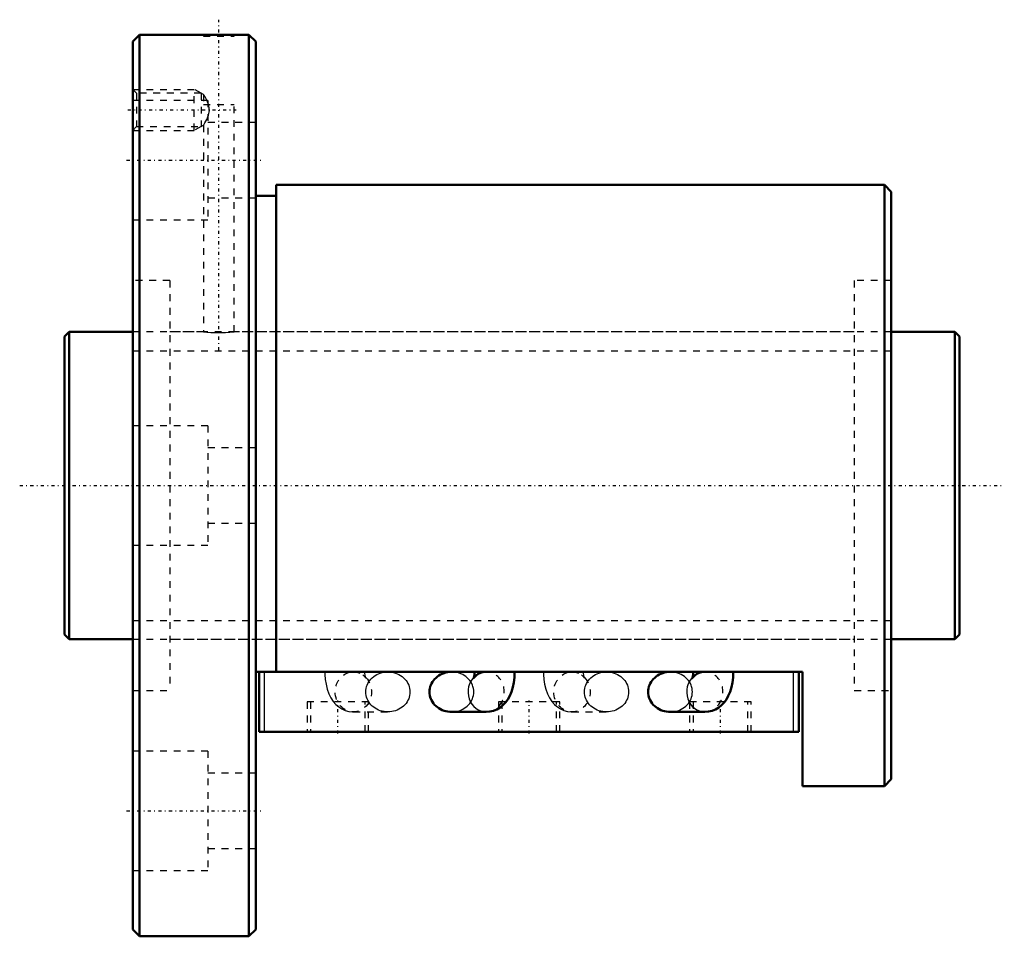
# Model space of a CAD drawing. Header units: millimetres. Extents: x -7 to 138, y -66 to 68.
import ezdxf

# ---------------------------------------------------------------- set-up
doc = ezdxf.new("R2010")
doc.units = ezdxf.units.MM
doc.linetypes.add('Center', pattern=[1.5, 0.45, -0.5, 0.05, -0.5])
doc.linetypes.add('Dashed', pattern=[2, 1, -1])
for name, color, linetype, lineweight in [('2d ConnectionPoints', 7, 'Continuous', 50), ('AM_0', 7, 'Continuous', 50), ('AM_4', 3, 'Continuous', 25), ('AM_5', 3, 'Continuous', 25), ('AM_7', 7, 'Center', 25), ('AM_9', 6, 'Dashed', 25)]:
    doc.layers.add(name, color=color, linetype=linetype, lineweight=lineweight)

# ---------------------------------------------------------------- blocks, each defined once
blk = doc.blocks.new('1_BNF_4510_5RR_Nut_0_in_BNF4510V_5RRG1_131LC0_000_rev_4')
at = {"layer": 'AM_0'}
for p, q in [((11, 66), (10, 65)), ((10, 65), (10, -65)), ((20.35, 66), (11, 66)), ((11, 66), (11, -66)), ((27, 66), (24.82, 66)), ((28, 65), (27, 66)), ((27, 66), (27, -66)), ((28, 65), (28, -65)), ((120, 44), (31, 44)), ((31, 44), (31, -27.28)), ((120, 44), (120, -44)), ((121, 43), (120, 44)), ((31, 42.4), (28, 42.4)), ((121, 43), (121, -43)), ((108, -27.28), (28, -27.28)), ((28.5, -36.08), (28.5, -27.28)), ((60.03, -27.28), (56.66, -27.28)), ((92.03, -27.28), (88.66, -27.28)), ((107.5, -36.08), (107.5, -27.28)), ((108, -44), (108, -27.28)), ((56.66, -33.15), (61.72, -33.15)), ((88.66, -33.15), (93.72, -33.15)), ((107.5, -36.08), (28.5, -36.08)), ((120, -44), (121, -43)), ((108, -44), (120, -44)), ((10, -65), (11, -66)), ((11, -66), (27, -66)), ((27, -66), (28, -65))]:
    blk.add_line(p, q, dxfattribs=at)
for points in [[(24.85, 66), (24.79, 66), (24.5, 65.99), (23.99, 65.98), (23.32, 65.97), (22.58, 65.96), (21.83, 65.97), (21.18, 65.98), (20.68, 65.99), (20.4, 66), (20.35, 66)], [(56.66, -27.28), (56.38, -27.29), (56.1, -27.33), (55.83, -27.38), (55.56, -27.46), (55.3, -27.56), (55.05, -27.67), (54.81, -27.81), (54.58, -27.97), (54.38, -28.14), (54.18, -28.33), (54.01, -28.53), (53.86, -28.75), (53.73, -28.97), (53.62, -29.21), (53.54, -29.45), (53.48, -29.7), (53.44, -29.96), (53.43, -30.21)], [(60.03, -27.28), (60.02, -27.44), (60, -27.74), (59.96, -27.98), (59.92, -28.13), (59.9, -28.21), (59.89, -28.21)], [(59.89, -28.21), (59.9, -28.2), (59.95, -28.13), (60.06, -27.99), (60.25, -27.8), (60.54, -27.59), (60.91, -27.42), (61.25, -27.33)], [(61.72, -33.15), (62.26, -33.1), (62.8, -32.97), (63.3, -32.77), (63.76, -32.49), (64.17, -32.16), (64.54, -31.77), (64.87, -31.32), (65.16, -30.8), (65.41, -30.2), (65.62, -29.52), (65.77, -28.82), (65.86, -28.1), (65.89, -27.42), (65.89, -27.28)], [(88.66, -27.28), (88.38, -27.29), (88.1, -27.33), (87.83, -27.38), (87.56, -27.46), (87.3, -27.56), (87.05, -27.67), (86.81, -27.81), (86.58, -27.97), (86.38, -28.14), (86.18, -28.33), (86.01, -28.53), (85.86, -28.75), (85.73, -28.97), (85.62, -29.21), (85.54, -29.45), (85.48, -29.7), (85.44, -29.96), (85.43, -30.21)], [(92.03, -27.28), (92.02, -27.44), (92, -27.74), (91.96, -27.98), (91.92, -28.13), (91.9, -28.21), (91.89, -28.21)], [(91.89, -28.21), (91.9, -28.2), (91.95, -28.13), (92.06, -27.99), (92.25, -27.8), (92.54, -27.59), (92.91, -27.42), (93.25, -27.33)], [(93.72, -33.15), (94.26, -33.1), (94.8, -32.97), (95.3, -32.77), (95.76, -32.49), (96.17, -32.16), (96.54, -31.77), (96.87, -31.32), (97.16, -30.8), (97.41, -30.2), (97.62, -29.52), (97.77, -28.82), (97.86, -28.1), (97.89, -27.42), (97.89, -27.28)], [(53.43, -30.21), (53.44, -30.47), (53.48, -30.72), (53.54, -30.97), (53.62, -31.22), (53.73, -31.45), (53.86, -31.68), (54.01, -31.9), (54.18, -32.1), (54.38, -32.29), (54.58, -32.46), (54.81, -32.62), (55.05, -32.75), (55.3, -32.87), (55.56, -32.97), (55.83, -33.05), (56.1, -33.1), (56.38, -33.13), (56.66, -33.15)], [(85.43, -30.21), (85.44, -30.47), (85.48, -30.72), (85.54, -30.97), (85.62, -31.22), (85.73, -31.45), (85.86, -31.68), (86.01, -31.9), (86.18, -32.1), (86.38, -32.29), (86.58, -32.46), (86.81, -32.62), (87.05, -32.75), (87.3, -32.87), (87.56, -32.97), (87.83, -33.05), (88.1, -33.1), (88.38, -33.13), (88.66, -33.15)]]:
    blk.add_lwpolyline(points, dxfattribs=at)
at = {"layer": 'AM_4'}
for p, q in [((29.3, -36.08), (29.3, -27.28)), ((106.7, -36.08), (106.7, -27.28))]:
    blk.add_line(p, q, dxfattribs=at)
for centre in [(61.72, -30.21), (93.72, -30.21)]:
    blk.add_ellipse(centre, major_axis=(0, 2.93), ratio=0.906308, start_param=0.69854, end_param=3.144224, dxfattribs=at)
at = {"layer": 'AM_5', "linetype": 'Dashed'}
for p, q in [((10, 58), (19, 58)), ((19, 52), (19, 58)), ((20, 57.46), (19, 58)), ((10, 52), (19, 52)), ((20, 52.54), (19, 52))]:
    blk.add_line(p, q, dxfattribs=at)
at = {"layer": 'AM_7'}
for p, q in [((22.6, 19.8), (22.6, 68.2)), ((9.28, 55), (25.12, 55)), ((9.1, 47.63), (28.9, 47.63)), ((40, -36.3), (40, -31.46)), ((68, -36.3), (68, -31.46)), ((96, -36.3), (96, -31.46)), ((9.1, -47.63), (28.9, -47.63))]:
    blk.add_line(p, q, dxfattribs=at)
at = {"layer": 'AM_9'}
for p, q in [((20.35, 66), (20.35, 65.8)), ((20.35, 65.8), (24.85, 65.8)), ((24.85, 65.8), (24.85, 66)), ((10.54, 57.46), (10, 58)), ((21, 56.38), (10, 56.38)), ((20, 57.46), (10.54, 57.46)), ((10.54, 57.46), (10.54, 52.54)), ((20, 57.46), (20, 52.54)), ((20.36, 57.26), (20, 57.46)), ((20.35, 57.25), (20.35, 55.8)), ((21, 56.38), (21, 38.88)), ((20.35, 55.8), (24.85, 55.8)), ((24.85, 22.5), (24.85, 55.8)), ((10, 52), (10.54, 52.54)), ((10.54, 52.54), (20, 52.54)), ((20, 52.54), (20.36, 52.74)), ((20.35, 52.75), (20.35, 22.5)), ((28, 53.13), (21, 53.13)), ((21, 42.13), (28, 42.13)), ((10, 38.88), (21, 38.88)), ((15.4, 30), (10, 30)), ((15.4, 30), (15.4, -30)), ((115.6, 30), (115.6, -30)), ((121, 30), (115.6, 30)), ((20.35, 22.5), (15.4, 22.5)), ((115.6, 22.5), (24.82, 22.5)), ((21, 8.75), (10, 8.75)), ((21, 8.75), (21, -8.75)), ((28, 5.5), (21, 5.5)), ((21, -5.5), (28, -5.5)), ((10, -8.75), (21, -8.75)), ((15.4, -22.5), (115.6, -22.5)), ((47.34, -27.28), (42.28, -27.28)), ((61.72, -27.28), (60.03, -27.28)), ((61.45, -27.3), (61.72, -27.28)), ((79.34, -27.28), (74.28, -27.28)), ((93.72, -27.28), (92.03, -27.28)), ((93.45, -27.3), (93.72, -27.28)), ((10, -30), (15.4, -30)), ((115.6, -30), (121, -30)), ((44.5, -31.68), (35.5, -31.68)), ((35.5, -31.68), (35.5, -36.08)), ((36, -31.68), (36, -36.08)), ((44, -36.08), (44, -31.68)), ((44.5, -36.08), (44.5, -31.68)), ((72.5, -31.68), (63.5, -31.68)), ((63.5, -31.68), (63.5, -36.08)), ((64, -31.68), (64, -36.08)), ((72, -36.08), (72, -31.68)), ((72.5, -36.08), (72.5, -31.68)), ((100.5, -31.68), (91.5, -31.68)), ((91.5, -31.68), (91.5, -36.08)), ((92, -31.68), (92, -36.08)), ((100, -36.08), (100, -31.68)), ((100.5, -36.08), (100.5, -31.68)), ((42.28, -33.15), (47.34, -33.15)), ((74.28, -33.15), (79.34, -33.15)), ((21, -38.88), (10, -38.88)), ((21, -38.88), (21, -56.38)), ((28, -42.13), (21, -42.13)), ((21, -53.13), (28, -53.13)), ((10, -56.38), (21, -56.38))]:
    blk.add_line(p, q, dxfattribs=at)
for points in [[(21.09, 55.8), (20.89, 56.31), (20.58, 56.9), (20.42, 57.15), (20.35, 57.26), (20.35, 57.26)], [(20.35, 52.74), (20.35, 52.74), (20.41, 52.83), (20.57, 53.09), (20.84, 53.59), (21.1, 54.24), (21.22, 54.9), (21.15, 55.58), (21.09, 55.8)], [(20.35, 22.5), (20.48, 22.49), (20.84, 22.46), (21.4, 22.42), (22.1, 22.39), (22.86, 22.39), (23.58, 22.41), (24.19, 22.44), (24.63, 22.48), (24.84, 22.5), (24.85, 22.5)], [(38.11, -27.28), (38.12, -27.67), (38.17, -28.39), (38.28, -29.1), (38.45, -29.8), (38.7, -30.5), (39, -31.1), (39.34, -31.61), (39.72, -32.05), (40.14, -32.41), (40.6, -32.71), (41.09, -32.94), (41.61, -33.08), (42.15, -33.14), (42.28, -33.15)], [(42.28, -27.28), (42.73, -27.32), (42.86, -27.35)], [(44.11, -28.21), (44.1, -28.2), (44.08, -28.13), (44.04, -27.97), (44, -27.75), (43.98, -27.48), (43.97, -27.28)], [(44.1, -30.21), (44.11, -29.96), (44.15, -29.7), (44.21, -29.45), (44.3, -29.21), (44.4, -28.97), (44.53, -28.75), (44.69, -28.53), (44.86, -28.33), (45.05, -28.14), (45.26, -27.97), (45.48, -27.81), (45.72, -27.67), (45.97, -27.56), (46.23, -27.46), (46.5, -27.38), (46.78, -27.33), (47.05, -27.29), (47.34, -27.28)], [(47.34, -27.28), (47.62, -27.29), (47.9, -27.33), (48.17, -27.38), (48.44, -27.46), (48.7, -27.56), (48.95, -27.67), (49.19, -27.81), (49.42, -27.97), (49.62, -28.14), (49.82, -28.33), (49.99, -28.53), (50.14, -28.75), (50.27, -28.97), (50.38, -29.21), (50.46, -29.45), (50.52, -29.7), (50.56, -29.96), (50.57, -30.21), (50.56, -30.47), (50.52, -30.72), (50.46, -30.97), (50.38, -31.22), (50.27, -31.45), (50.14, -31.68), (49.99, -31.9), (49.82, -32.1), (49.62, -32.29), (49.42, -32.46), (49.19, -32.62), (48.95, -32.75), (48.7, -32.87), (48.44, -32.97), (48.17, -33.05), (47.9, -33.1), (47.62, -33.13), (47.34, -33.15)], [(56.66, -33.15), (56.95, -33.13), (57.22, -33.1), (57.5, -33.05), (57.77, -32.97), (58.03, -32.87), (58.28, -32.75), (58.52, -32.62), (58.74, -32.46), (58.95, -32.29), (59.14, -32.1), (59.31, -31.9), (59.47, -31.68), (59.6, -31.45), (59.7, -31.22), (59.79, -30.97), (59.85, -30.72), (59.89, -30.47), (59.9, -30.21), (59.89, -29.96), (59.85, -29.7), (59.79, -29.45), (59.7, -29.21), (59.6, -28.97), (59.47, -28.75), (59.31, -28.53), (59.14, -28.33), (58.95, -28.14), (58.74, -27.97), (58.52, -27.81), (58.28, -27.67), (58.03, -27.56), (57.77, -27.46), (57.5, -27.38), (57.22, -27.33), (56.95, -27.29), (56.66, -27.28)], [(61.25, -27.33), (61.34, -27.31), (61.45, -27.3)], [(70.11, -27.28), (70.12, -27.67), (70.17, -28.39), (70.28, -29.1), (70.45, -29.8), (70.7, -30.5), (71, -31.1), (71.34, -31.61), (71.72, -32.05), (71.99, -32.3)], [(74.28, -27.28), (74.73, -27.32), (74.86, -27.35)], [(76.11, -28.21), (76.1, -28.2), (76.08, -28.13), (76.04, -27.97), (76, -27.75), (75.98, -27.48), (75.97, -27.28)], [(76.1, -30.21), (76.11, -29.96), (76.15, -29.7), (76.21, -29.45), (76.3, -29.21), (76.4, -28.97), (76.53, -28.75), (76.69, -28.53), (76.86, -28.33), (77.05, -28.14), (77.26, -27.97), (77.48, -27.81), (77.72, -27.67), (77.97, -27.56), (78.23, -27.46), (78.5, -27.38), (78.78, -27.33), (79.05, -27.29), (79.34, -27.28)], [(79.34, -27.28), (79.62, -27.29), (79.9, -27.33), (80.17, -27.38), (80.44, -27.46), (80.7, -27.56), (80.95, -27.67), (81.19, -27.81), (81.42, -27.97), (81.62, -28.14), (81.82, -28.33), (81.99, -28.53), (82.14, -28.75), (82.27, -28.97), (82.38, -29.21), (82.46, -29.45), (82.52, -29.7), (82.56, -29.96), (82.57, -30.21), (82.56, -30.47), (82.52, -30.72), (82.46, -30.97), (82.38, -31.22), (82.27, -31.45), (82.14, -31.68), (81.99, -31.9), (81.82, -32.1), (81.62, -32.29), (81.42, -32.46), (81.19, -32.62), (80.95, -32.75), (80.7, -32.87), (80.44, -32.97), (80.17, -33.05), (79.9, -33.1), (79.62, -33.13), (79.34, -33.15)], [(88.66, -33.15), (88.95, -33.13), (89.22, -33.1), (89.5, -33.05), (89.77, -32.97), (90.03, -32.87), (90.28, -32.75), (90.52, -32.62), (90.74, -32.46), (90.95, -32.29), (91.14, -32.1), (91.31, -31.9), (91.47, -31.68), (91.6, -31.45), (91.7, -31.22), (91.79, -30.97), (91.85, -30.72), (91.89, -30.47), (91.9, -30.21), (91.89, -29.96), (91.85, -29.7), (91.79, -29.45), (91.7, -29.21), (91.6, -28.97), (91.47, -28.75), (91.31, -28.53), (91.14, -28.33), (90.95, -28.14), (90.74, -27.97), (90.52, -27.81), (90.28, -27.67), (90.03, -27.56), (89.77, -27.46), (89.5, -27.38), (89.22, -27.33), (88.95, -27.29), (88.66, -27.28)], [(93.25, -27.33), (93.34, -27.31), (93.45, -27.3)], [(43.66, -27.72), (43.77, -27.82), (43.96, -28), (44.06, -28.14), (44.1, -28.21), (44.11, -28.21)], [(75.66, -27.72), (75.77, -27.82), (75.96, -28), (76.06, -28.14), (76.1, -28.21), (76.11, -28.21)], [(47.34, -33.15), (47.05, -33.13), (46.78, -33.1), (46.5, -33.05), (46.23, -32.97), (45.97, -32.87), (45.72, -32.75), (45.48, -32.62), (45.26, -32.46), (45.05, -32.29), (44.86, -32.1), (44.69, -31.9), (44.53, -31.68), (44.4, -31.45), (44.3, -31.22), (44.21, -30.97), (44.15, -30.72), (44.11, -30.47), (44.1, -30.21)], [(79.34, -33.15), (79.05, -33.13), (78.78, -33.1), (78.5, -33.05), (78.23, -32.97), (77.97, -32.87), (77.72, -32.75), (77.48, -32.62), (77.26, -32.46), (77.05, -32.29), (76.86, -32.1), (76.69, -31.9), (76.53, -31.68), (76.4, -31.45), (76.3, -31.22), (76.21, -30.97), (76.15, -30.72), (76.11, -30.47), (76.1, -30.21)], [(71.99, -32.3), (72.14, -32.41), (72.6, -32.71), (73.09, -32.94), (73.61, -33.08), (74.15, -33.14), (74.28, -33.15)]]:
    blk.add_lwpolyline(points, dxfattribs=at)
for centre in [(42.28, -30.21), (74.28, -30.21)]:
    blk.add_ellipse(centre, major_axis=(0, 2.93), ratio=0.906308, dxfattribs=at)
for centre, start_param, end_param in [((61.72, -30.21), 3.211902, 6.459651), ((93.72, -30.21), 3.211902, 6.459651), ((61.72, -30.21), 3.144224, 3.185585), ((93.72, -30.21), 3.144224, 3.185585)]:
    blk.add_ellipse(centre, major_axis=(0, 2.93), ratio=0.906308, start_param=start_param, end_param=end_param, dxfattribs=at)
blk = doc.blocks.new('2_BNF_4510_5RR000_Shaft_0_in_BNF4510V_5RRG1_131LC0_000_rev_4')
at = {"layer": 'AM_0'}
for p, q in [((0.7, 22.5), (0, 21.8)), ((0, 21.8), (0, -21.8)), ((10, 22.5), (0.7, 22.5)), ((0.7, 22.5), (0.7, -22.5)), ((130.3, 22.5), (121, 22.5)), ((131, 21.8), (130.3, 22.5)), ((130.3, 22.5), (130.3, -22.5)), ((131, 21.8), (131, -21.8)), ((0, -21.8), (0.7, -22.5)), ((0.7, -22.5), (10, -22.5)), ((121, -22.5), (130.3, -22.5)), ((130.3, -22.5), (131, -21.8))]:
    blk.add_line(p, q, dxfattribs=at)
at = {"layer": 'AM_5', "linetype": 'Dashed'}
for p, q in [((10, 19.7395), (121, 19.7395)), ((10, -19.7395), (121, -19.7395))]:
    blk.add_line(p, q, dxfattribs=at)
at = {"layer": 'AM_7'}
blk.add_line((-6.55, 0), (137.55, 0), dxfattribs=at)
at = {"layer": 'AM_9'}
for p, q in [((121, 22.5), (10, 22.5)), ((10, -22.5), (121, -22.5))]:
    blk.add_line(p, q, dxfattribs=at)

msp = doc.modelspace()

# ---------------------------------------------------------------- linework, layer by layer
at = {"layer": '2d ConnectionPoints'}
for p in [(0, 0), (10, 0)]:
    msp.add_point(p, dxfattribs=at)

# ---------------------------------------------------------------- block references
for name in ['1_BNF_4510_5RR_Nut_0_in_BNF4510V_5RRG1_131LC0_000_rev_4', '2_BNF_4510_5RR000_Shaft_0_in_BNF4510V_5RRG1_131LC0_000_rev_4']:
    msp.add_blockref(name, (0, 0))

doc.saveas('drawing.dxf')
